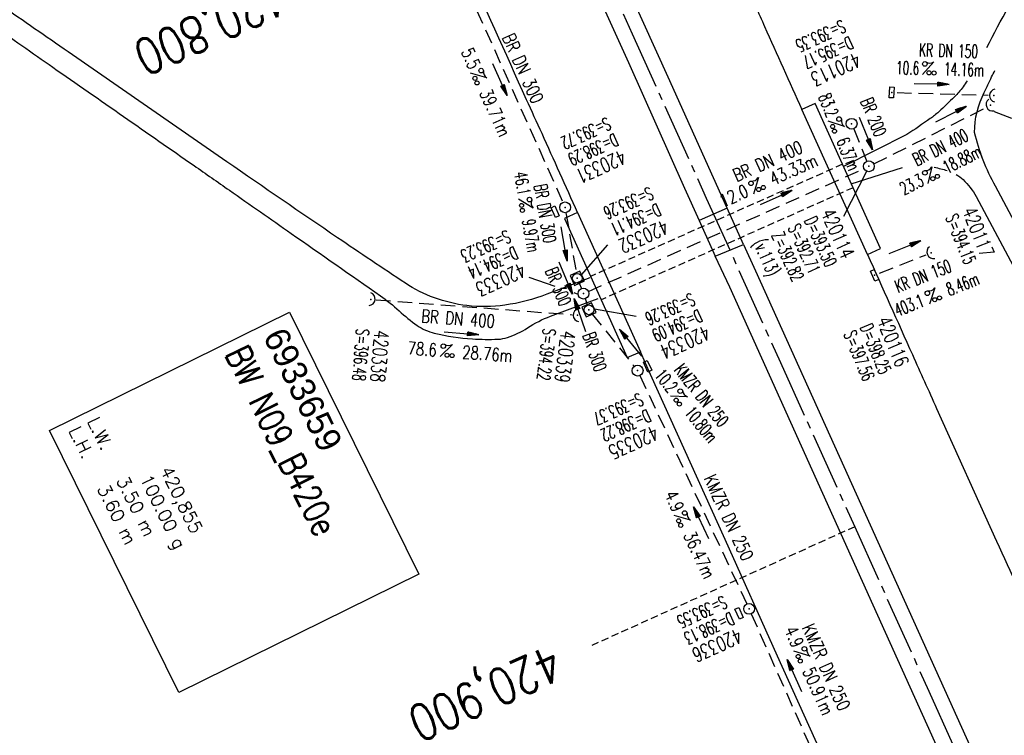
# Model space of a CAD drawing. Extents: x 450316 to 454644, y 428795 to 436505.
# Tile 233 of 256: x 450804 to 450940, y 435619 to 435718. Entities that reach past the tile are written whole.
import ezdxf
from ezdxf.enums import TextEntityAlignment as Align

# ---------------------------------------------------------------- set-up
doc = ezdxf.new("R2010")
doc.units = 0
doc.header["$LTSCALE"] = 2
doc.header["$MEASUREMENT"] = 0
for name, pattern in [('ACHSE', [5.5, 4, -0.5, 0.5, -0.5]), ('AUSGEZOGEN', [0]), ('GESTRICH-X2', [1.5, 1, -0.5]), ('GESTRICHELT', [0.75, 0.5, -0.25])]:
    doc.linetypes.add(name, pattern=pattern)
doc.layers.get('0').update_dxf_attribs({"linetype": 'CONTINUOUS'})
for name, color, linetype in [('ACHSETOP', 1, 'ACHSE'), ('BAUWO', 1, 'CONTINUOUS'), ('BAUWUTOP', 1, 'GESTRICHELT'), ('BW-SCHRIFT', 1, 'AUSGEZOGEN'), ('FBR', 8, 'CONTINUOUS'), ('HEKTOM', 1, 'GESTRICHELT'), ('KANAL', 7, 'GESTRICH-X2'), ('PFEIL', 7, 'CONTINUOUS'), ('SCHACHTNR', 6, 'CONTINUOUS'), ('SCHSYMBOL', 7, 'CONTINUOUS'), ('STRASSE', 8, 'AUSGEZOGEN'), ('TEXTO', 4, 'CONTINUOUS'), ('TEXTU', 4, 'CONTINUOUS'), ('WEG', 8, 'AUSGEZOGEN')]:
    doc.layers.add(name, color=color, linetype=linetype)
doc.styles.add('ROMANS', font='romans.shx', dxfattribs={"width": 0.8})
doc.styles.add('UNIR-O', font='unir_o.shx', dxfattribs={"height": 2.5})

# ---------------------------------------------------------------- blocks, each defined once
blk = doc.blocks.new('GST')
at = {"color": 0}
blk.add_circle((0, 0), 0.75, dxfattribs=at)
blk.add_point((0, 0), dxfattribs=at)
blk = doc.blocks.new('10')
blk.add_blockref('GST', (0, 0))
blk = doc.blocks.new('PROM')
blk.add_line((1.57, 1.82), (0.02, 0.02))
for centre, radius in [((0.32, 1.51), 0.317), ((0.94, 0.29), 0.283), ((1.64, 0.29), 0.283)]:
    blk.add_circle(centre, radius)
blk.add_arc((0.99, 2.68), 1.03, 239.1414, 303.3549)
blk = doc.blocks.new('PFEIL2')
at = {"color": 0}
for p, q in [((0.88, 0), (-2.4, -0.01)), ((0.88, -0.27), (0.88, 0.28)), ((0.88, 0.28), (2.43, 0.01)), ((0.91, 0.27), (0.88, 0.26)), ((0.97, 0.26), (0.88, 0.25)), ((1.02, 0.25), (0.88, 0.23)), ((1.07, 0.24), (0.88, 0.21)), ((1.13, 0.23), (0.88, 0.19)), ((1.18, 0.22), (0.88, 0.17)), ((1.24, 0.21), (0.88, 0.15)), ((1.29, 0.21), (0.88, 0.14)), ((1.34, 0.2), (0.88, 0.12)), ((1.4, 0.19), (0.88, 0.1)), ((1.45, 0.18), (0.88, 0.08)), ((1.51, 0.17), (0.88, 0.06)), ((1.56, 0.16), (0.88, 0.04)), ((1.61, 0.15), (0.88, 0.02)), ((1.67, 0.14), (0.88, 0.01)), ((1.72, 0.13), (0.88, -0.01)), ((1.78, 0.12), (0.88, -0.03)), ((1.83, 0.11), (0.88, -0.05)), ((1.88, 0.1), (0.88, -0.07)), ((1.94, 0.09), (0.88, -0.09)), ((2.05, 0.08), (0.88, -0.12)), ((1.99, 0.08), (0.88, -0.11)), ((2.1, 0.07), (0.88, -0.14)), ((2.15, 0.06), (0.88, -0.16)), ((2.21, 0.05), (0.88, -0.18)), ((2.26, 0.04), (0.88, -0.2)), ((2.32, 0.03), (0.88, -0.22)), ((2.37, 0.02), (0.88, -0.23)), ((2.42, 0.01), (0.88, -0.25)), ((2.43, 0.01), (0.88, -0.27))]:
    blk.add_line(p, q, dxfattribs=at)
blk = doc.blocks.new('40')
at = {"color": 0}
blk.add_arc((0.02, 0.31), 0.91, 192.5363, 347.4637, dxfattribs=at)
blk.add_point((0, 0), dxfattribs=at)
blk = doc.blocks.new('30')
at = {"color": 0}
for p, q in [((-0.75, -0.29), (-0.75, 0.29)), ((-0.75, 0.29), (0.75, 0.29)), ((0.75, 0.29), (0.75, -0.29)), ((0.75, -0.29), (-0.75, -0.29))]:
    blk.add_line(p, q, dxfattribs=at)
blk.add_point((0, 0), dxfattribs=at)
blk = doc.blocks.new('13')
blk.add_lwpolyline([(0.76, 1.22), (-0.75, 1.22), (-0.75, 1.8), (0.76, 1.8)], close=True)
at = {"rotation": 180}
blk.add_blockref('GST', (0, 0), dxfattribs=at)
blk = doc.blocks.new('17')
blk.add_lwpolyline([(-0.76, -1.22), (0.75, -1.22), (0.75, -1.8), (-0.76, -1.8)], close=True)
blk.add_blockref('GST', (0, 0))
blk = doc.blocks.new('20')
blk.add_lwpolyline([(-0.75, -0.75), (0.75, -0.75), (0.75, 0.75), (-0.75, 0.75)], close=True)
blk.add_circle((0, 0), 0.676)
blk.add_point((0, 0))
blk = doc.blocks.new('42')
at = {"color": 0}
blk.add_arc((-0.02, -0.31), 0.91, 12.5363, 167.4637, dxfattribs=at)
blk.add_point((0, 0), dxfattribs=at)

msp = doc.modelspace()

# ---------------------------------------------------------------- linework, layer by layer
at = {"layer": 'ACHSETOP'}
msp.add_lwpolyline([(450710.5, 436073.77), (450723.77, 436052.58), (450736.67, 436031.17), (450749.22, 436009.55), (450761.41, 435987.72), (450773.23, 435965.69), (450784.68, 435943.47), (450795.75, 435921.06), (450806.45, 435898.46), (450812.57, 435885.09), (450816.8, 435875.71), (450827.09, 435852.92), (450837.37, 435830.13), (450847.66, 435807.35), (450857.94, 435784.56), (450868.23, 435761.78), (450878.51, 435738.99), (450888.8, 435716.2), (450899.09, 435693.42), (450909.37, 435670.63), (450919.66, 435647.84), (450929.94, 435625.06), (450940.23, 435602.27)], dxfattribs=at)
at = {"layer": 'BAUWO'}
for p, q in [((450921.44, 435685.61), (450912.35, 435705.71)), ((450881.25, 435691.4), (450889.97, 435672.12))]:
    msp.add_line(p, q, dxfattribs=at)
for points in [[(450921.44, 435685.61), (450923.24, 435686.42), (450914.16, 435706.55), (450912.35, 435705.71)], [(450881.25, 435691.4), (450879.43, 435690.57), (450888.13, 435671.33), (450889.97, 435672.12)]]:
    msp.add_lwpolyline(points, dxfattribs=at)
at = {"layer": 'BAUWO', "flags": 128}
msp.add_lwpolyline([(450898.11, 435690.29), (450900.34, 435685.37), (450904.26, 435687), (450901.99, 435692.03)], close=True, dxfattribs=at)
at = {"layer": 'BAUWUTOP'}
for p, q in [((450917.97, 435698.1), (450883.05, 435682.55)), ((450919.43, 435694.85), (450884.51, 435679.31))]:
    msp.add_line(p, q, dxfattribs=at)
at = {"layer": 'BW-SCHRIFT'}
msp.add_lwpolyline([(450841.28, 435677.62), (450859.22, 435641.28), (450825.97, 435624.86), (450808.03, 435661.19)], close=True, dxfattribs=at)
at = {"layer": 'FBR', "flags": 128}
for points in [[(450921.44, 435685.61, 0.000354), (450927.66, 435671.71, 0.000659), (450931.02, 435664.25, 0), (450939.29, 435645.95, 0.000057), (450939.32, 435645.87, 0.000131), (450945.2, 435632.87, -0.000196), (450949.14, 435624.17, -0.000729), (450953.95, 435613.48, 0.000628)], [(451603.01, 434662.96, 0.000001), (451617.47, 434646.37, 0.000004)], [(450964.03, 435591.09, 0.000032), (450971.87, 435573.73, 0.0001)]]:
    msp.add_lwpolyline(points, format="xyb", dxfattribs=at)
at = {"layer": 'FBR'}
for points in [[(450868.16, 435803.37, -0.00001), (450875.22, 435787.68, -0.000286), (450882.6, 435771.26, 0.000653), (450885.84, 435764.06, 0.001101), (450888.83, 435757.48, -0.000424), (450896.61, 435740.44, -0.000052), (450896.69, 435740.27, -0.000001), (450904.62, 435722.85, -0.000722), (450907.18, 435717.19, -0.000356), (450912.35, 435705.71)], [(450881.25, 435691.4, 0.000146), (450876.31, 435702.35, 0.000339), (450874.18, 435707.05, 0.000013), (450865.32, 435726.61, -0.000198), (450864.74, 435727.87, -0.000527), (450859.85, 435738.74, 0.000609), (450855.6, 435748.15, 0.000267), (450850.52, 435759.36, -0.000195), (450845.43, 435770.58, -0.000061), (450841.51, 435779.26, -0.000037), (450835.01, 435793.62, -0.000245), (450830.95, 435802.59, -0.000159), (450824.73, 435816.39, -0.002004), (450818.96, 435829.36, 0.002453), (450814.23, 435839.95, 0.000195), (450812.36, 435844.07, 0.000026), (450807.53, 435854.72, 0.000117)], [(450935.24, 435709.67, -0.009519), (450934.68, 435708.85, -0.04549), (450933.48, 435707.44, -0.005146), (450931.33, 435705.38, -0.019578), (450930.73, 435704.87, -0.016885), (450930.14, 435704.43, -0.003211), (450926.9, 435702.21), (450918.11, 435697.79)], [(450993.08, 435587.75), (450969.84, 435635.64), (450951.3, 435672.32), (450939.2, 435695.05, -0.071084), (450936.29, 435702.5, -0.121977), (450937.63, 435708.06, -0.003628), (450938.65, 435710.21)], [(450919.19, 435695.39), (450926.28, 435697.67, -0.050793)], [(450930.7, 435697.68, -0.03377), (450932.49, 435697.22, -0.103463)], [(450933.72, 435696.7, -0.06101), (450934.69, 435695.97, -0.070493), (450936.52, 435693.63), (450948.61, 435670.92), (450967.12, 435634.29), (450990.34, 435586.45)]]:
    msp.add_lwpolyline(points, format="xyb", dxfattribs=at)
for points in [[(450901.99, 435692.03), (450900.08, 435696.21), (450893.79, 435710.2), (450872.01, 435758.34), (450858.14, 435789.21), (450850.44, 435806.34), (450817.04, 435880.24), (450807.28, 435901.48), (450800.48, 435916.02), (450787.96, 435941.56), (450779.19, 435958.75), (450768.11, 435979.69), (450755.38, 436002.81), (450742.49, 436025.29), (450728.82, 436048.27), (450715.51, 436069.71)], [(450713.39, 436065.18), (450725.75, 436045.19), (450738.2, 436024.28), (450751.27, 436001.52), (450762.68, 435980.86), (450773.93, 435959.55), (450786.26, 435935.43), (450796.76, 435913.93), (450807.81, 435890.3), (450818.6, 435866.65), (450829.11, 435843.28), (450838.62, 435821.96), (450849.41, 435798.24), (450859.25, 435776.32), (450878.34, 435734.19), (450888.28, 435712.19), (450896.07, 435694.8), (450898.11, 435690.29)], [(450933.11, 435612.82), (450922.21, 435636.97), (450902.37, 435681.06), (450900.34, 435685.37)]]:
    msp.add_lwpolyline(points, dxfattribs=at)
at = {"layer": 'FBR', "flags": 128}
for points in [[(450904.26, 435687), (450905.92, 435683.31), (450946.05, 435594.37)], [(450917.89, 435610.15), (450908.95, 435629.9), (450901.7, 435646.09), (450891.37, 435668.94), (450889.97, 435672.12)]]:
    msp.add_lwpolyline(points, dxfattribs=at)
at = {"layer": 'HEKTOM'}
msp.add_line((450919.66, 435647.84), (450883.19, 435631.38), dxfattribs=at)
at = {"layer": 'KANAL'}
for p, q in [((450863.56, 435727.69), (450879.22, 435692.81)), ((450925.53, 435708.03), (450938.19, 435707.69)), ((450922.31, 435698.16), (450937.84, 435705.94)), ((450919.53, 435703.03), (450921.34, 435698.5)), ((450882.75, 435680.47), (450920.94, 435697.5)), ((450879.62, 435691.38), (450881.06, 435683.03)), ((450923.12, 435683), (450929.59, 435685.56)), ((450881.47, 435681.62), (450881.78, 435680.88)), ((450882.31, 435679.47), (450882.56, 435678.62)), ((450853.31, 435679.31), (450880.47, 435677.25)), ((450883.28, 435677.34), (450889.09, 435670.09)), ((450889.88, 435668.81), (450904.69, 435637.16)), ((450905.31, 435635.78), (450925.41, 435590.62))]:
    msp.add_line(p, q, dxfattribs=at)
at = {"layer": 'SCHACHTNR'}
for p, q in [((450938.98, 435705.42), (450941.39, 435704.51)), ((450921.32, 435697.09), (450918.1, 435690.86)), ((450881.8, 435682.79), (450885.45, 435686.95)), ((450878.15, 435681.15), (450874.53, 435682.4)), ((450881.32, 435680.06), (450880.76, 435680.26)), ((450883.57, 435678.07), (450889.37, 435677.05))]:
    msp.add_line(p, q, dxfattribs=at)
at = {"layer": 'STRASSE'}
for points in [[(450882.94, 435682.35), (450879.33, 435680.97), (450876.98, 435680.07, -0.056475), (450871.16, 435678.57, -0.064595), (450865.9, 435678.51, -0.057643), (450861.4, 435679.58, -0.059091), (450857.37, 435681.61, -0.00331), (450847.97, 435687.91, -0.002012), (450832.61, 435698.45), (450810.62, 435713.68, 0.000016), (450801.31, 435720.12, 0.000009), (450784.34, 435731.87)], [(450783.12, 435729.53, 0.000996), (450799.89, 435717.6, 0.001948), (450808.5, 435711.55, 0.000014), (450828.07, 435697.92, -0.000055), (450832.97, 435694.5, -0.000327), (450841.55, 435688.51, -0.000227), (450853.9, 435679.87, -0.034029), (450856.5, 435677.77, 0.035428), (450859.01, 435675.76, 0.091671), (450861.38, 435674.69, 0.044497), (450866.66, 435673.89, 0.02603), (450870.21, 435673.85, 0.069993), (450871.52, 435674.09, 0.06332), (450874.29, 435675.42, -0.054214), (450877.5, 435677.04), (450880.23, 435678.06), (450884.08, 435679.5)]]:
    msp.add_lwpolyline(points, format="xyb", dxfattribs=at)
at = {"layer": 'WEG'}
for points in [[(450937.96, 435714.29, -0.01767), (450944.26, 435725.52, -0.034194), (450948.09, 435730.96, -0.00932), (450957.1, 435741.63, 0.016199), (450962.2, 435747.83, 0.011905), (450964.68, 435751.23, 0.016605), (450966.32, 435753.76, 0.12311), (450967.34, 435757.11, 0.0808), (450966.76, 435762.37, 0.058102), (450964.2, 435768.64, 0.037338), (450958.45, 435777.46, 0.010898), (450949.19, 435789.04, 0.017587)], [(450938.65, 435710.21, -0.001528), (450939.09, 435711.11, -0.034176)]]:
    msp.add_lwpolyline(points, format="xyb", dxfattribs=at)

# ---------------------------------------------------------------- block references
at = {"layer": 'PFEIL'}
for p, rotation in [((450870.47, 435709.84), 294.1526), ((450930.32, 435709.21), 358.3451), ((450933, 435705.03), 26.6479), ((450921.23, 435702.37), 292.0118), ((450908.76, 435693.47), 24.0319), ((450879.37, 435687.05), 279.6996), ((450926.6, 435686.58), 21.7473), ((450879.62, 435682.32), 292.1988000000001), ((450881.56, 435677.17), 108.3435), ((450888.58, 435673.36), 128.7609), ((450865.14, 435674.63), 355.6541999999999), ((450898.37, 435648.4), 115.064), ((450911.29, 435627.21), 113.9956)]:
    msp.add_blockref('PFEIL2', p, dxfattribs=dict(at, rotation=rotation))
at = {"layer": 'SCHSYMBOL'}
for name, p, rotation in [('30', (450924.79, 435708.06), 266.6141853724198), ('40', (450938.95, 435707.65), 267.9712213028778), ('40', (450938.5, 435706.28), 294.2937), ('10', (450919.24, 435703.72), 294.2937), ('10', (450921.63, 435697.82), 294.2937), ('17', (450879.51, 435692.13), 294.2937), ('40', (450930.28, 435685.84), 294.2937), ('20', (450881.19, 435682.3), 294.2937), ('30', (450922.42, 435682.71), 294.2937), ('10', (450882.06, 435680.17), 294.2937), ('42', (450852.56, 435679.37), 262.4768570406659), ('20', (450882.81, 435677.92), 294.2937), ('42', (450881.23, 435677.19), 91.43381772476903), ('13', (450889.57, 435669.49), 294.2937), ('17', (450905.02, 435636.46), 294.2937)]:
    msp.add_blockref(name, p, dxfattribs=dict(at, rotation=rotation))
at = {"layer": 'TEXTU'}
for p, rotation in [((450929.02, 435710.51), 358.3451), ((450866.36, 435710.76), 294.1526), ((450915.98, 435704.1), 292.0118), ((450929.79, 435695.42), 26.6479), ((450905.61, 435693.95), 24.0319), ((450873.03, 435693.27), 279.6996), ((450930, 435678.7), 21.7473), ((450862.19, 435671.41), 355.6541999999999), ((450894.1, 435665.95), 308.7609), ((450894.59, 435649.4), 295.064), ((450911.18, 435630.6), 293.9956)]:
    msp.add_blockref('PROM', p, dxfattribs=dict(at, rotation=rotation))

# ---------------------------------------------------------------- texts
at = {"layer": 'BW-SCHRIFT'}
for s, height, style, p in [('6933659', 3.5, 'UNIR-O', (450837.57, 435674.25)), ('L.W.   3.50 m', 1.8, 'ROMANS', (450813.2, 435662.49)), ('L.H.   3.60 m', 1.8, 'ROMANS', (450810.62, 435661.19)), ('100.00 g', 1.8, 'ROMANS', (450820.5, 435654.55)), ('420,855', 1.8, 'ROMANS', (450823.31, 435655.69))]:
    msp.add_text(s, height=height, rotation=296.2827, dxfattribs=dict(at, style=style)).set_placement(p)
at = {"layer": 'BW-SCHRIFT', "style": 'ROMANS', "width": 0.8}
msp.add_text('BW N09_B420e', height=3.5, rotation=296.2827, dxfattribs=at).set_placement((450832.29, 435671.82))
at = {"layer": 'HEKTOM', "style": 'ROMANS', "width": 0.8}
for s, p in [('420,800', (450839.58, 435723.95)), ('420,900', (450877.62, 435631.59))]:
    msp.add_text(s, height=5, rotation=204.2937, dxfattribs=at).set_placement(p)
at = {"layer": 'SCHACHTNR', "style": 'ROMANS'}
for s, height, rotation, width, p in [('S=393.35', 1.8, 204.2937, 0.6, (450917.88, 435718.19)), ('D=395.17', 1.8, 204.2937, 0.6, (450918.91, 435715.91)), ('420113', 2, 204.2937, 0.7, (450919.94, 435713.63)), ('S=393.72', 1.8, 204.2937, 0.6, (450885.33, 435704.69)), ('D=398.29', 1.8, 204.2937, 0.6, (450886.36, 435702.44)), ('420331', 2, 204.2937, 0.7, (450887.39, 435700.16)), ('S=393.26', 1.8, 204.2937, 0.6, (450891.22, 435695.02)), ('D=394.11', 1.8, 204.2937, 0.6, (450892.26, 435692.74)), ('420117', 2, 291.8051, 0.7, (450934.54, 435691.67)), ('D=393.50', 1.8, 294.2937, 0.6, (450912.64, 435690.32)), ('420114', 2, 294.2937, 0.7, (450914.92, 435691.35)), ('S=394.15', 1.8, 291.8051, 0.6, (450932.21, 435690.74)), ('420332', 2, 204.2937, 0.7, (450893.29, 435690.46)), ('S=392.71', 1.8, 294.2937, 0.6, (450910.36, 435689.29)), ('S=393.23', 1.8, 204.2937, 0.6, (450871.45, 435689.04)), ('(v.113)', 1.8, 294.2937, 0.6, (450905.54, 435687.2)), ('Z=392.82', 1.8, 294.2937, 0.6, (450908.08, 435688.26)), ('D=394.14', 1.8, 204.2937, 0.6, (450872.45, 435686.76)), ('420333', 2, 204.2937, 0.7, (450873.48, 435684.48)), ('S=393.26', 1.8, 204.2937, 0.6, (450897.01, 435680.33)), ('D=394.09', 1.8, 204.2937, 0.6, (450898.01, 435678.05)), ('420116', 2, 292.3672, 0.7, (450922.69, 435676.47)), ('420334', 2, 204.2937, 0.7, (450899.04, 435675.8)), ('D=398.25', 1.8, 292.3672, 0.6, (450920.37, 435675.52)), ('S=396.48', 1.8, 265.5928, 0.6, (450850.58, 435675.34)), ('420338', 2, 265.5928, 0.7, (450853.08, 435675.15)), ('S=394.22', 1.8, 262.9963, 0.6, (450876.47, 435675.41)), ('420339', 2, 262.9963, 0.7, (450878.96, 435675.1)), ('S=397.56', 1.8, 292.3672, 0.6, (450918.09, 435674.56)), ('S=393.37', 1.8, 204.2937, 0.6, (450889.82, 435666.47)), ('D=398.22', 1.8, 204.2937, 0.6, (450890.86, 435664.19)), ('420335', 2, 204.2937, 0.7, (450891.89, 435661.91)), ('S=393.55', 1.8, 204.2937, 0.6, (450901.44, 435638.34)), ('D=398.13', 1.8, 204.2937, 0.6, (450902.44, 435636.06)), ('420336', 2, 204.2937, 0.7, (450903.47, 435633.78))]:
    msp.add_text(s, height=height, rotation=rotation, dxfattribs=dict(at, width=width)).set_placement(p)
at = {"layer": 'TEXTO', "style": 'ROMANS'}
for s, rotation, width, p in [('BR DN 300', 294.1526, 0.75, (450872.85, 435711.03)), ('KR DN 150', 358.3451, 0.6, (450932.65, 435712.95)), ('BR 200', 292.0118, 0.6, (450921.44, 435704.31)), ('BR DN 400', 26.6479, 0.6, (450931.95, 435699.65)), ('BR DN 400', 24.0319, 0.75, (450907.98, 435697.71)), ('BR DN 300', 279.6996, 0.6, (450875.87, 435691.13)), ('BR 300', 292.1988, 0.6, (450877.74, 435680.82)), ('KR DN 150', 21.7473, 0.6, (450929.46, 435681.76)), ('BR DN 400', 355.6542, 0.75, (450864.61, 435675.8)), ('BR 300', 288.3435, 0.6, (450882.77, 435671.82)), ('KMZR DN 250', 308.7609, 0.6, (450897.73, 435665.51)), ('KMZR DN 250', 295.064, 0.75, (450901.39, 435648.75)), ('KMZR DN 250', 293.9956, 0.75, (450914.89, 435628.02))]:
    msp.add_text(s, height=1.8, rotation=rotation, dxfattribs=dict(at, width=width)).set_placement(p, align=Align.CENTER)
at = {"layer": 'TEXTU', "style": 'ROMANS'}
for s, rotation, width, p in [('5.5', 294.1526, 0.75, (450865.05, 435713.72)), ('10.6', 358.3451, 0.6, (450925.36, 435710.61)), ('14.16m', 358.3451, 0.6, (450932.01, 435710.42)), ('39.71m', 294.1526, 0.75, (450867.58, 435708.03)), ('83.2', 292.0118, 0.6, (450914.59, 435707.48)), ('6.37m', 292.0118, 0.6, (450917.09, 435701.33)), ('18.88m', 26.6479, 0.6, (450932.48, 435696.75)), ('43.33m', 24.0319, 0.75, (450908.36, 435695.15)), ('46.1', 279.6996, 0.6, (450872.42, 435696.89)), ('23.3', 26.6479, 0.6, (450926.51, 435693.78)), ('12.0', 24.0319, 0.75, (450901.42, 435692.09)), ('9.97m', 279.6996, 0.6, (450873.54, 435690.33)), ('8.46m', 21.7473, 0.6, (450932.8, 435679.81)), ('403.1', 21.7473, 0.6, (450925.59, 435676.94)), ('78.6', 355.6542, 0.75, (450857.62, 435671.74)), ('28.76m', 355.6542, 0.75, (450865.19, 435671.18)), ('10.2', 308.7609, 0.6, (450891.81, 435668.8)), ('10.80m', 308.7609, 0.6, (450895.97, 435663.62)), ('4.9', 295.064, 0.75, (450893.23, 435652.32)), ('36.47m', 295.064, 0.75, (450895.85, 435646.69)), ('4.9', 293.9956, 0.75, (450909.86, 435633.54)), ('50.91m', 293.9956, 0.75, (450912.39, 435627.85))]:
    msp.add_text(s, height=1.8, rotation=rotation, dxfattribs=dict(at, width=width)).set_placement(p)

doc.saveas('drawing.dxf')
